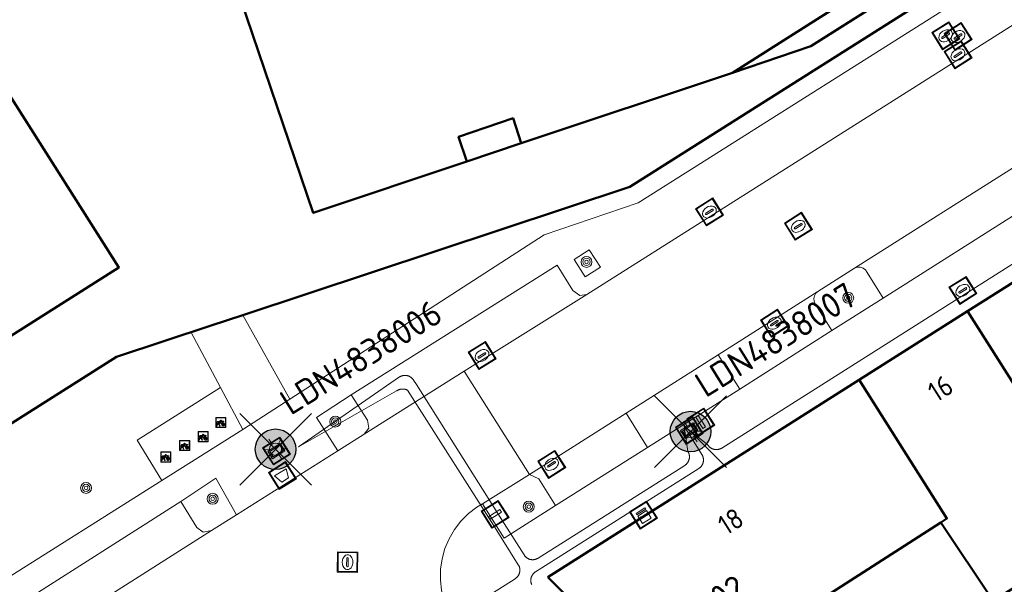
# Model space of a CAD drawing. Header units: metres. Extents: x 94279 to 96109, y 461866 to 463040.
# Tile 115 of 175: x 95233 to 95282, y 462694 to 462722. Entities that reach past the tile are written whole.
import ezdxf
from ezdxf.enums import TextEntityAlignment as Align

# ---------------------------------------------------------------- set-up
doc = ezdxf.new("R2010")
doc.units = ezdxf.units.M
doc.layers.get('0').update_dxf_attribs({"linetype": 'CONTINUOUS'})
for name, color, linetype in [('B-WE-KL-ET_LS_OV_KABEL_EIGENNET_324-G', 10, 'CONTINUOUS'), ('N-WE-ARMATUUR-PRUNUS_E_OPSCHUIF_8M-G', 40, 'CONTINUOUS'), ('N-WE-LICHTMAST_VERVANGEN-G', 7, 'CONTINUOUS')]:
    doc.layers.add(name, color=color, linetype=linetype)
for name, color, linetype, lineweight in [('B_BEBOUWINGSGRENS_-1', 132, 'CONTINUOUS', 50), ('B_BEBOUWINGSGRENS_0', 132, 'CONTINUOUS', 50), ('B_OVERBOUWLIJN_LIJN_1', 132, 'CONTINUOUS', 50), ('B_TUSSENMUUR_0', 132, 'CONTINUOUS', 50), ('G_GRENS_ALGEMEEN_0', 251, 'CONTINUOUS', 13), ('Q_BLOEMBAK_0', 251, 'CONTINUOUS', 13), ('Q_BOOM_0', 251, 'CONTINUOUS', 13), ('Q_BRANDKRAAN_0', 251, 'CONTINUOUS', 13), ('Q_CAI-KAST_0', 251, 'CONTINUOUS', 13), ('Q_FIETSENREK_0', 251, 'CONTINUOUS', 13), ('Q_INSPECTIE_OF_RIOOLPUT_0', 251, 'CONTINUOUS', 13), ('Q_KOLK_0', 251, 'CONTINUOUS', 13), ('Q_LICHTMAST_0', 251, 'CONTINUOUS', 13), ('Q_OPLAADPAAL_0', 251, 'CONTINUOUS', 13), ('Q_STRAATNAAMBORD_0', 251, 'CONTINUOUS', 13), ('Q_VERKEERSBORDPAAL_0', 251, 'CONTINUOUS', 13), ('Q_WATERLEIDINGPUT_0', 251, 'CONTINUOUS', 13), ('T_CULTUURGRENS_0', 251, 'CONTINUOUS', 13), ('T_HEK_LIJN_0', 251, 'CONTINUOUS', 13), ('V_WEGGRENS_0', 251, 'CONTINUOUS', 13), ('Z_GBKN_HUISNUMMER_0', 251, 'CONTINUOUS', 13)]:
    doc.layers.add(name, color=color, linetype=linetype, lineweight=lineweight)
doc.styles.add('NLCS-ISO-M500-T25', font='NLCS-ISO.ttf', dxfattribs={"height": 1.25})
doc.styles.get("Standard").update_dxf_attribs({"font": 'isocp.shx'})

# ---------------------------------------------------------------- blocks, each defined once
blk = doc.blocks.new('Q_VERKEERSBORDPAAL')
for points in [[(-0.5, 0.5), (0.5, 0.5), (0.5, -0.5), (-0.5, -0.5)], [(-0.08, 0.333), (0.071, 0.333), (0.071, -0.329), (-0.08, -0.329)]]:
    blk.add_lwpolyline(points, close=True)
blk.add_lwpolyline([(-0.442, 0.464), (0.438, 0.464, -0.414214), (0.459, 0.442), (0.459, -0.437, -0.414214), (0.438, -0.459), (-0.442, -0.459, -0.414214), (-0.463, -0.437), (-0.463, 0.442), (-0.463, 0.444), (-0.463, 0.446), (-0.463, 0.448), (-0.462, 0.45), (-0.461, 0.451), (-0.46, 0.453), (-0.459, 0.455), (-0.458, 0.456), (-0.457, 0.457), (-0.456, 0.459), (-0.454, 0.46), (-0.453, 0.461), (-0.451, 0.462), (-0.449, 0.462), (-0.447, 0.463), (-0.446, 0.463), (-0.444, 0.464), (-0.442, 0.464)], format="xyb")
blk = doc.blocks.new('Q_BRANDKRAAN')
blk.add_lwpolyline([(-0.5, 0.5), (0.5, 0.5), (0.5, -0.5), (-0.5, -0.5)], close=True)
for points in [[(-0.442, 0.464), (0.438, 0.464, -0.414214), (0.459, 0.442), (0.459, -0.437, -0.414214), (0.438, -0.459), (-0.442, -0.459, -0.414214), (-0.463, -0.437), (-0.463, 0.442), (-0.463, 0.444), (-0.463, 0.446), (-0.463, 0.448), (-0.462, 0.45), (-0.461, 0.451), (-0.46, 0.453), (-0.459, 0.455), (-0.458, 0.456), (-0.457, 0.457), (-0.456, 0.459), (-0.454, 0.46), (-0.453, 0.461), (-0.451, 0.462), (-0.449, 0.462), (-0.447, 0.463), (-0.446, 0.463), (-0.444, 0.464), (-0.442, 0.464)], [(-0.345, 0.105, 0.380426), (-0.276, -0.18)], [(-0.008, 0.266, 0.240218), (-0.345, 0.105)], [(-0.194, 0.045, 0.853344), (-0.194, -0.032)], [(0.331, 0.111, 0.240191), (-0.008, 0.266)], [(0.185, -0.032, 0.849746), (0.185, 0.045)], [(0.267, -0.176, 0.380426), (0.331, 0.111)], [(-0.276, -0.18, 0.148452), (0.012, -0.257)], [(0.012, -0.257, 0.131742), (0.267, -0.176)]]:
    blk.add_lwpolyline(points, format="xyb")
for points in [[(-0.194, 0.045), (0.185, 0.045)], [(0.185, -0.032), (-0.194, -0.032)]]:
    blk.add_lwpolyline(points)
blk = doc.blocks.new('Q_WATERLEIDINGPUT')
blk.add_lwpolyline([(-0.5, 0.5), (0.5, 0.5), (0.5, -0.5), (-0.5, -0.5)], close=True)
for points in [[(-0.442, 0.464), (0.438, 0.464, -0.414214), (0.459, 0.442), (0.459, -0.437, -0.414214), (0.438, -0.459), (-0.442, -0.459, -0.414214), (-0.463, -0.437), (-0.463, 0.442), (-0.463, 0.444), (-0.463, 0.446), (-0.463, 0.448), (-0.462, 0.45), (-0.461, 0.451), (-0.46, 0.453), (-0.459, 0.455), (-0.458, 0.456), (-0.457, 0.457), (-0.456, 0.459), (-0.454, 0.46), (-0.453, 0.461), (-0.451, 0.462), (-0.449, 0.462), (-0.447, 0.463), (-0.446, 0.463), (-0.444, 0.464), (-0.442, 0.464)], [(-0.345, 0.105, 0.380426), (-0.276, -0.18)], [(-0.008, 0.266, 0.240218), (-0.345, 0.105)], [(-0.194, 0.045, 0.853344), (-0.194, -0.032)], [(0.331, 0.111, 0.240191), (-0.008, 0.266)], [(0.185, -0.032, 0.849746), (0.185, 0.045)], [(0.267, -0.176, 0.380426), (0.331, 0.111)], [(-0.276, -0.18, 0.148452), (0.012, -0.257)], [(0.012, -0.257, 0.131742), (0.267, -0.176)]]:
    blk.add_lwpolyline(points, format="xyb")
for points in [[(-0.194, 0.045), (0.185, 0.045)], [(0.185, -0.032), (-0.194, -0.032)]]:
    blk.add_lwpolyline(points)
blk = doc.blocks.new('Q_KOLK')
blk.add_lwpolyline([(-0.5, 0.5), (0.5, 0.5), (0.5, -0.5), (-0.5, -0.5)], close=True)
for points in [[(-0.442, 0.464), (0.438, 0.464, -0.414214), (0.459, 0.442), (0.459, -0.437, -0.414214), (0.438, -0.459), (-0.442, -0.459, -0.414214), (-0.463, -0.437), (-0.463, 0.442, -0.414214), (-0.442, 0.464)], [(-0.345, 0.105, 0.380426), (-0.276, -0.18)], [(-0.008, 0.266, 0.240218), (-0.345, 0.105)], [(-0.194, 0.045, 0.853344), (-0.194, -0.032)], [(0.331, 0.111, 0.240191), (-0.008, 0.266)], [(0.185, -0.032, 0.849746), (0.185, 0.045)], [(0.267, -0.176, 0.380426), (0.331, 0.111)], [(-0.276, -0.18, 0.148452), (0.012, -0.257)], [(0.012, -0.257, 0.131742), (0.267, -0.176)]]:
    blk.add_lwpolyline(points, format="xyb")
for points in [[(-0.194, 0.045), (0.185, 0.045)], [(0.185, -0.032), (-0.194, -0.032)]]:
    blk.add_lwpolyline(points)
blk = doc.blocks.new('Q_INSPECTIE_OF_RIOOLPUT')
blk.add_lwpolyline([(-0.5, 0.5), (0.5, 0.5), (0.5, -0.5), (-0.5, -0.5)], close=True)
for points in [[(-0.442, 0.464), (0.438, 0.464, -0.414214), (0.459, 0.442), (0.459, -0.437, -0.414214), (0.438, -0.459), (-0.442, -0.459, -0.414214), (-0.463, -0.437), (-0.463, 0.442), (-0.463, 0.444), (-0.463, 0.446), (-0.463, 0.448), (-0.462, 0.45), (-0.461, 0.451), (-0.46, 0.453), (-0.459, 0.455), (-0.458, 0.456), (-0.457, 0.457), (-0.456, 0.459), (-0.454, 0.46), (-0.453, 0.461), (-0.451, 0.462), (-0.449, 0.462), (-0.447, 0.463), (-0.446, 0.463), (-0.444, 0.464), (-0.442, 0.464)], [(-0.345, 0.105, 0.380426), (-0.276, -0.18)], [(-0.008, 0.266, 0.240218), (-0.345, 0.105)], [(-0.194, 0.045, 0.853344), (-0.194, -0.032)], [(0.331, 0.111, 0.240191), (-0.008, 0.266)], [(0.185, -0.032, 0.849746), (0.185, 0.045)], [(0.267, -0.176, 0.380426), (0.331, 0.111)], [(-0.276, -0.18, 0.148452), (0.012, -0.257)], [(0.012, -0.257, 0.131742), (0.267, -0.176)]]:
    blk.add_lwpolyline(points, format="xyb")
for points in [[(-0.194, 0.045), (0.185, 0.045)], [(0.185, -0.032), (-0.194, -0.032)]]:
    blk.add_lwpolyline(points)
blk = doc.blocks.new('Q_FIETSENREK')
for points in [[(-0.5, 0.5), (0.5, 0.5), (0.5, -0.5), (-0.5, -0.5)], [(-0.063, 0.145), (0.184, 0.054), (0.037, -0.093)]]:
    blk.add_lwpolyline(points, close=True)
for points in [[(-0.442, 0.464), (0.438, 0.464, -0.414214), (0.459, 0.442), (0.459, -0.437, -0.414214), (0.438, -0.459), (-0.442, -0.459, -0.414214), (-0.463, -0.437), (-0.463, 0.442), (-0.463, 0.444), (-0.463, 0.446), (-0.463, 0.448), (-0.462, 0.45), (-0.461, 0.451), (-0.46, 0.453), (-0.459, 0.455), (-0.458, 0.456), (-0.457, 0.457), (-0.456, 0.459), (-0.454, 0.46), (-0.453, 0.461), (-0.451, 0.462), (-0.449, 0.462), (-0.447, 0.463), (-0.446, 0.463), (-0.444, 0.464), (-0.442, 0.464)], [(-0.181, 0.106, 0.847256), (-0.324, -0.144)], [(-0.193, 0.075, 0.842492), (-0.305, -0.118)], [(-0.171, 0.065, 0.053288), (-0.193, 0.075)], [(-0.185, -0.134, 0.502492), (-0.147, 0.044)], [(-0.149, 0.089, 0.06236), (-0.181, 0.106)], [(-0.165, -0.161, 0.494489), (-0.125, 0.068)], [(-0.324, -0.144, 0.089606), (-0.421, -0.348)], [(-0.296, -0.162, 0.110942), (-0.375, -0.348)], [(-0.294, -0.105, 0.006942), (-0.305, -0.118)], [(-0.296, -0.162, 0.02458), (-0.283, -0.168)], [(-0.212, -0.105, 0.381614), (-0.294, -0.105)], [(-0.283, -0.168, 0.148109), (-0.198, -0.173)], [(-0.223, -0.136, 0.533998), (-0.276, -0.136)], [(-0.276, -0.136, 0.009682), (-0.271, -0.138)], [(-0.271, -0.138, 0.120201), (-0.218, -0.144)], [(-0.218, -0.144, 0.003554), (-0.223, -0.136)], [(-0.185, -0.134, 0.017985), (-0.212, -0.105)], [(-0.122, -0.348, 0.075837), (-0.198, -0.173)], [(-0.075, -0.348, 0.094234), (-0.165, -0.161)], [(0.095, -0.16, 0.385208), (0.186, -0.333)], [(0.209, -0.054, 0.224648), (0.108, -0.128)], [(0.126, -0.171, 0.376993), (0.197, -0.303)], [(0.212, -0.086, 0.20829), (0.139, -0.139)], [(0.186, -0.333, 1), (0.287, -0.06)], [(0.197, -0.303, 1), (0.276, -0.09)], [(0.287, -0.06, 0.086253), (0.238, -0.051)], [(0.276, -0.09, 0.079305), (0.241, -0.083)]]:
    blk.add_lwpolyline(points, format="xyb")
for points in [[(-0.171, 0.065), (-0.263, -0.038), (-0.239, -0.059), (-0.147, 0.044)], [(0.081, 0.221), (-0.003, 0.252), (-0.149, 0.089)], [(-0.125, 0.068), (-0.086, 0.111), (0.018, -0.131), (0.095, -0.16)], [(0.238, -0.051), (0.229, 0.053), (0.261, 0.093), (0.302, 0.078), (0.314, 0.11), (0.192, 0.155), (0.18, 0.123), (0.231, 0.104), (0.207, 0.076), (-0.04, 0.167), (0, 0.216), (0.07, 0.191), (0.081, 0.221)], [(0.209, -0.054), (0.199, 0.029), (0.057, -0.108)], [(-0.421, -0.348), (-0.375, -0.348)], [(-0.122, -0.348), (-0.075, -0.348)], [(0.057, -0.108), (0.108, -0.128)], [(0.126, -0.171), (0.253, -0.218), (0.241, -0.083)], [(0.139, -0.139), (0.222, -0.17), (0.212, -0.086)]]:
    blk.add_lwpolyline(points)
blk = doc.blocks.new('Q_BOOM')
for radius in [0.27, 0.18, 0.09]:
    blk.add_circle((0, 0), radius)
blk = doc.blocks.new('Q_LICHTMAST')
for points in [[(0, 0.3), (0, 0.6)], [(-0.26, 0.15), (-0.52, 0.3)], [(0.26, 0.15), (0.52, 0.3)], [(-0.26, -0.15), (-0.52, -0.3)], [(0, -0.3), (0, -0.6)], [(0.26, -0.15), (0.52, -0.3)]]:
    blk.add_lwpolyline(points)
blk.add_circle((0, 0), 0.3)
blk = doc.blocks.new('Q_STRAATNAAMBORD')
for points in [[(-0.5, 0.5), (0.5, 0.5), (0.5, -0.5), (-0.5, -0.5)], [(-0.369, 0.22), (0.358, 0.22), (0.358, -0.214), (-0.369, -0.214)]]:
    blk.add_lwpolyline(points, close=True)
for points in [[(-0.442, 0.464), (0.438, 0.464, -0.414214), (0.459, 0.442), (0.459, -0.437, -0.414214), (0.438, -0.459), (-0.442, -0.459, -0.414214), (-0.463, -0.437), (-0.463, 0.442), (-0.463, 0.444), (-0.463, 0.446), (-0.463, 0.448), (-0.462, 0.45), (-0.461, 0.451), (-0.46, 0.453), (-0.459, 0.455), (-0.458, 0.456), (-0.457, 0.457), (-0.456, 0.459), (-0.454, 0.46), (-0.453, 0.461), (-0.451, 0.462), (-0.449, 0.462), (-0.447, 0.463), (-0.446, 0.463), (-0.444, 0.464), (-0.442, 0.464)], [(-0.287, 0.16), (0.281, 0.16, -0.414214), (0.303, 0.139), (0.303, -0.134, -0.414214), (0.281, -0.156), (-0.287, -0.156, -0.414214), (-0.308, -0.134), (-0.308, 0.139), (-0.308, 0.14), (-0.308, 0.142), (-0.307, 0.144), (-0.307, 0.146), (-0.306, 0.148), (-0.305, 0.149), (-0.304, 0.151), (-0.303, 0.152), (-0.302, 0.154), (-0.3, 0.155), (-0.299, 0.156), (-0.297, 0.157), (-0.296, 0.158), (-0.294, 0.159), (-0.292, 0.159), (-0.29, 0.16), (-0.288, 0.16), (-0.287, 0.16)]]:
    blk.add_lwpolyline(points, format="xyb")
blk = doc.blocks.new('Q_CAI-KAST')
for points in [[(-0.5, 0.5), (0.5, 0.5), (0.5, -0.5), (-0.5, -0.5)], [(-0.262, 0.264), (0.25, 0.264), (0.25, 0.187), (-0.262, 0.187)], [(-0.262, 0.107), (0.25, 0.107), (0.25, -0.332), (-0.262, -0.332)]]:
    blk.add_lwpolyline(points, close=True)
blk.add_lwpolyline([(-0.442, 0.464), (0.438, 0.464, -0.414214), (0.459, 0.442), (0.459, -0.437, -0.414214), (0.438, -0.459), (-0.442, -0.459, -0.414214), (-0.463, -0.437), (-0.463, 0.442), (-0.463, 0.444), (-0.463, 0.446), (-0.463, 0.448), (-0.462, 0.45), (-0.461, 0.451), (-0.46, 0.453), (-0.459, 0.455), (-0.458, 0.456), (-0.457, 0.457), (-0.456, 0.459), (-0.454, 0.46), (-0.453, 0.461), (-0.451, 0.462), (-0.449, 0.462), (-0.447, 0.463), (-0.446, 0.463), (-0.444, 0.464), (-0.442, 0.464)], format="xyb")
blk.add_circle((-0.177, -0.034), 0.0354)
blk = doc.blocks.new('Q_OPLAADPAAL')
for points in [[(-0.5, 0.5), (0.5, 0.5), (0.5, -0.5), (-0.5, -0.5)], [(-0.08, 0.333), (0.071, 0.333), (0.071, -0.329), (-0.08, -0.329)]]:
    blk.add_lwpolyline(points, close=True)
blk.add_lwpolyline([(-0.442, 0.464), (0.438, 0.464, -0.414214), (0.459, 0.442), (0.459, -0.437, -0.414214), (0.438, -0.459), (-0.442, -0.459, -0.414214), (-0.463, -0.437), (-0.463, 0.442), (-0.463, 0.444), (-0.463, 0.446), (-0.463, 0.448), (-0.462, 0.45), (-0.461, 0.451), (-0.46, 0.453), (-0.459, 0.455), (-0.458, 0.456), (-0.457, 0.457), (-0.456, 0.459), (-0.454, 0.46), (-0.453, 0.461), (-0.451, 0.462), (-0.449, 0.462), (-0.447, 0.463), (-0.446, 0.463), (-0.444, 0.464), (-0.442, 0.464)], format="xyb")
blk = doc.blocks.new('Q_BLOEMBAK')
for points in [[(-0.5, 0.5), (0.5, 0.5), (0.5, -0.5), (-0.5, -0.5)], [(-0.336, 0.197), (0.331, 0.197), (0.19, -0.251), (-0.196, -0.251)]]:
    blk.add_lwpolyline(points, close=True)
blk.add_lwpolyline([(-0.442, 0.464), (0.438, 0.464, -0.414214), (0.459, 0.442), (0.459, -0.437, -0.414214), (0.438, -0.459), (-0.442, -0.459, -0.414214), (-0.463, -0.437), (-0.463, 0.442), (-0.463, 0.444), (-0.463, 0.446), (-0.463, 0.448), (-0.462, 0.45), (-0.461, 0.451), (-0.46, 0.453), (-0.459, 0.455), (-0.458, 0.456), (-0.457, 0.457), (-0.456, 0.459), (-0.454, 0.46), (-0.453, 0.461), (-0.451, 0.462), (-0.449, 0.462), (-0.447, 0.463), (-0.446, 0.463), (-0.444, 0.464), (-0.442, 0.464)], format="xyb")
blk = doc.blocks.new('LM')
at = {"linetype": 'ByBlock'}
h = blk.add_hatch(color=256, dxfattribs=at)
h.dxf.hatch_style = 1
edge = h.paths.add_edge_path()
edge.add_arc((0, 0), 1, 0, 360)
blk.add_circle((0, 0), 1, dxfattribs=at)
blk = doc.blocks.new('ACMAP_ANN_TEMPLATE_LM')
at = {"color": 0, "style": 'NLCS-ISO-M500-T25'}
blk.add_attdef('LM-NUMMER', (1.5, 1), '', height=1.25, dxfattribs=at)

msp = doc.modelspace()

# ---------------------------------------------------------------- linework, layer by layer
at = {"layer": 'B-WE-KL-ET_LS_OV_KABEL_EIGENNET_324-G', "linetype": 'Continuous', "lineweight": 0}
for points in [[(95246.561, 462687.153), (95257.636, 462694.159), (95257.651, 462694.168), (95257.665, 462694.179), (95257.679, 462694.189), (95257.693, 462694.2), (95257.706, 462694.212), (95257.718, 462694.224), (95257.731, 462694.236), (95257.742, 462694.249), (95257.754, 462694.262), (95257.765, 462694.276), (95257.775, 462694.29), (95257.785, 462694.304), (95257.795, 462694.319), (95257.803, 462694.334), (95257.812, 462694.349), (95257.82, 462694.365), (95257.827, 462694.381), (95257.834, 462694.397), (95257.84, 462694.413), (95257.845, 462694.43), (95257.85, 462694.446), (95257.855, 462694.463), (95257.859, 462694.48), (95257.862, 462694.497), (95257.865, 462694.515), (95257.867, 462694.532), (95257.868, 462694.549), (95257.869, 462694.567), (95257.869, 462694.584), (95257.869, 462694.602), (95257.868, 462694.619), (95257.866, 462694.636), (95257.864, 462694.654), (95257.861, 462694.671), (95257.858, 462694.688), (95257.854, 462694.705), (95257.849, 462694.722), (95257.844, 462694.739), (95257.838, 462694.755), (95257.832, 462694.771), (95257.825, 462694.787), (95257.817, 462694.803), (95257.809, 462694.819), (95257.801, 462694.834), (95257.792, 462694.849), (95256.563, 462696.792), (95252.334, 462703.448), (95252.317, 462703.456), (95252.3, 462703.463), (95252.283, 462703.471), (95252.265, 462703.477), (95252.248, 462703.483), (95252.23, 462703.488), (95252.211, 462703.493), (95252.193, 462703.497), (95252.175, 462703.5), (95252.156, 462703.503), (95252.138, 462703.505), (95252.119, 462703.506), (95252.1, 462703.507), (95252.082, 462703.507), (95252.063, 462703.506), (95252.044, 462703.505), (95252.026, 462703.503), (95252.007, 462703.501), (95251.989, 462703.498), (95251.97, 462703.494), (95251.952, 462703.489), (95251.934, 462703.484), (95251.916, 462703.479), (95251.899, 462703.472), (95251.881, 462703.466), (95251.864, 462703.458), (95251.847, 462703.45), (95251.831, 462703.441), (95251.815, 462703.432), (95251.799, 462703.422), (95251.783, 462703.412), (95246.959, 462700.656), (95251.938, 462704.102), (95251.953, 462704.111), (95251.968, 462704.119), (95251.984, 462704.127), (95252, 462704.135), (95252.016, 462704.142), (95252.032, 462704.148), (95252.048, 462704.154), (95252.065, 462704.159), (95252.082, 462704.164), (95252.099, 462704.168), (95252.116, 462704.171), (95252.133, 462704.174), (95252.151, 462704.176), (95252.168, 462704.178), (95252.185, 462704.179), (95252.203, 462704.179), (95252.22, 462704.179), (95252.238, 462704.178), (95252.255, 462704.177), (95252.272, 462704.175), (95252.29, 462704.172), (95252.307, 462704.169), (95252.324, 462704.165), (95252.341, 462704.161), (95252.357, 462704.155), (95252.374, 462704.15), (95252.39, 462704.144), (95252.406, 462704.137), (95252.422, 462704.13), (95252.438, 462704.122), (95252.453, 462704.114), (95252.468, 462704.105), (95252.483, 462704.095), (95252.497, 462704.085), (95252.511, 462704.075), (95252.525, 462704.064), (95252.538, 462704.053), (95252.551, 462704.041), (95252.563, 462704.028), (95252.575, 462704.016), (95252.587, 462704.003), (95252.598, 462703.989), (95252.608, 462703.975), (95252.619, 462703.961), (95252.628, 462703.946), (95252.769, 462703.723), (95256.985, 462697.059), (95258.081, 462695.327), (95258.091, 462695.312), (95258.101, 462695.298), (95258.111, 462695.284), (95258.122, 462695.27), (95258.134, 462695.257), (95258.146, 462695.245), (95258.158, 462695.232), (95258.171, 462695.22), (95258.184, 462695.209), (95258.198, 462695.198), (95258.212, 462695.188), (95258.226, 462695.178), (95258.241, 462695.168), (95258.256, 462695.159), (95258.271, 462695.151), (95258.287, 462695.143), (95258.303, 462695.136), (95258.319, 462695.129), (95258.335, 462695.123), (95258.352, 462695.118), (95258.368, 462695.112), (95258.385, 462695.108), (95258.402, 462695.104), (95258.419, 462695.101), (95258.437, 462695.098), (95258.454, 462695.096), (95258.471, 462695.095), (95258.489, 462695.094), (95258.506, 462695.094), (95258.524, 462695.094), (95258.541, 462695.095), (95258.558, 462695.097), (95258.576, 462695.099), (95258.593, 462695.102), (95258.61, 462695.105), (95258.627, 462695.109), (95258.644, 462695.114), (95258.661, 462695.119), (95258.677, 462695.125), (95258.693, 462695.131), (95258.709, 462695.138), (95258.725, 462695.146), (95258.741, 462695.154), (95258.756, 462695.162), (95258.771, 462695.171), (95265.997, 462699.742), (95266.011, 462699.752), (95266.025, 462699.762), (95266.039, 462699.772), (95266.053, 462699.783), (95266.066, 462699.795), (95266.079, 462699.807), (95266.091, 462699.819), (95266.103, 462699.832), (95266.114, 462699.845), (95266.125, 462699.859), (95266.135, 462699.873), (95266.145, 462699.887), (95266.155, 462699.902), (95266.164, 462699.917), (95266.172, 462699.932), (95266.18, 462699.948), (95266.187, 462699.964), (95266.194, 462699.98), (95266.2, 462699.996), (95266.206, 462700.013), (95266.211, 462700.029), (95266.215, 462700.046), (95266.219, 462700.063), (95266.222, 462700.08), (95266.225, 462700.098), (95266.227, 462700.115), (95266.228, 462700.132), (95266.229, 462700.15), (95266.229, 462700.167), (95266.229, 462700.185), (95266.228, 462700.202), (95266.226, 462700.219), (95266.224, 462700.237), (95266.221, 462700.254), (95266.218, 462700.271), (95266.214, 462700.288), (95266.209, 462700.305), (95266.204, 462700.322), (95266.198, 462700.338), (95266.192, 462700.354), (95266.185, 462700.37), (95266.178, 462700.386), (95266.17, 462700.402), (95266.161, 462700.417), (95266.152, 462700.432), (95265.96, 462701.671), (95267.131, 462700.755), (95267.14, 462700.74), (95267.15, 462700.726), (95267.161, 462700.712), (95267.172, 462700.699), (95267.183, 462700.686), (95267.195, 462700.673), (95267.208, 462700.661), (95267.221, 462700.649), (95267.234, 462700.638), (95267.248, 462700.627), (95267.262, 462700.616), (95267.276, 462700.606), (95267.291, 462700.597), (95267.306, 462700.588), (95267.321, 462700.58), (95267.337, 462700.572), (95267.352, 462700.564), (95267.368, 462700.558), (95267.385, 462700.552), (95267.401, 462700.546), (95267.418, 462700.541), (95267.435, 462700.537), (95267.452, 462700.533), (95267.469, 462700.529), (95267.486, 462700.527), (95267.504, 462700.525), (95267.521, 462700.523), (95267.539, 462700.523), (95267.556, 462700.522), (95267.573, 462700.523), (95267.591, 462700.524), (95267.608, 462700.525), (95267.626, 462700.528), (95267.643, 462700.53), (95267.66, 462700.534), (95267.677, 462700.538), (95267.694, 462700.542), (95267.71, 462700.548), (95267.727, 462700.553), (95267.743, 462700.56), (95267.759, 462700.567), (95267.775, 462700.574), (95267.79, 462700.582), (95267.806, 462700.591), (95267.821, 462700.6), (95284.765, 462711.318)], [(95265.96, 462701.671), (95266.842, 462700.277), (95266.851, 462700.262), (95266.859, 462700.246), (95266.867, 462700.231), (95266.875, 462700.215), (95266.882, 462700.199), (95266.888, 462700.183), (95266.894, 462700.166), (95266.899, 462700.15), (95266.904, 462700.133), (95266.908, 462700.116), (95266.911, 462700.099), (95266.914, 462700.082), (95266.916, 462700.064), (95266.918, 462700.047), (95266.919, 462700.029), (95266.919, 462700.012), (95266.919, 462699.995), (95266.918, 462699.977), (95266.917, 462699.96), (95266.915, 462699.942), (95266.912, 462699.925), (95266.909, 462699.908), (95266.905, 462699.891), (95266.901, 462699.874), (95266.896, 462699.857), (95266.89, 462699.841), (95266.884, 462699.824), (95266.877, 462699.808), (95266.87, 462699.793), (95266.862, 462699.777), (95266.854, 462699.762), (95266.845, 462699.747), (95266.835, 462699.732), (95266.825, 462699.718), (95266.815, 462699.704), (95266.804, 462699.69), (95266.793, 462699.677), (95266.781, 462699.664), (95266.768, 462699.651), (95266.756, 462699.639), (95266.743, 462699.628), (95266.729, 462699.617), (95266.715, 462699.606), (95266.701, 462699.596), (95266.686, 462699.587), (95258.642, 462694.499), (95258.628, 462694.489), (95258.614, 462694.479), (95258.6, 462694.468), (95258.587, 462694.458), (95258.574, 462694.446), (95258.561, 462694.434), (95258.549, 462694.422), (95258.537, 462694.409), (95258.526, 462694.396), (95258.515, 462694.383), (95258.504, 462694.369), (95258.494, 462694.354), (95258.485, 462694.34), (95258.476, 462694.325), (95258.468, 462694.31), (95258.46, 462694.294), (95258.453, 462694.279), (95258.446, 462694.263), (95258.44, 462694.246), (95258.434, 462694.23), (95258.429, 462694.213), (95258.425, 462694.197), (95258.421, 462694.18), (95258.417, 462694.163), (95258.415, 462694.146), (95258.413, 462694.128), (95258.411, 462694.111), (95258.41, 462694.094), (95258.41, 462694.076), (95258.41, 462694.059), (95258.411, 462694.042), (95258.412, 462694.024), (95258.415, 462694.007), (95258.417, 462693.99), (95258.42, 462693.973), (95258.424, 462693.956), (95258.429, 462693.939), (95258.434, 462693.923), (95258.439, 462693.906), (95258.446, 462693.89), (95258.452, 462693.874)]]:
    msp.add_lwpolyline(points, dxfattribs=at)
at = {"layer": 'B_BEBOUWINGSGRENS_-1'}
for p, q in [((95263.284, 462713.477), (95281.618, 462725.059)), ((95244.214, 462707.152), (95263.284, 462713.477)), ((95242.659, 462706.637), (95244.214, 462707.152)), ((95237.984, 462705.086), (95242.659, 462706.637)), ((95220.771, 462694.219), (95237.984, 462705.086))]:
    msp.add_line(p, q, dxfattribs=at)
at = {"layer": 'B_BEBOUWINGSGRENS_0'}
for p, q in [((95285.237, 462710.697), (95279.931, 462707.337)), ((95279.931, 462707.337), (95274.596, 462703.958)), ((95274.596, 462703.958), (95259.249, 462694.238)), ((95259.249, 462694.238), (95267.033, 462686.426))]:
    msp.add_line(p, q, dxfattribs=at)
for points in [[(95242.292, 462728.073), (95247.685, 462712.185), (95255.258, 462714.717), (95254.846, 462715.943), (95257.534, 462716.848), (95257.926, 462715.619), (95268.352, 462719.097), (95278.534, 462725.562)], [(95218.931, 462697.35), (95238.102, 462709.493), (95229.128, 462723.648), (95200.782, 462705.697)], [(95278.612, 462696.933), (95281.204, 462693.06), (95286.757, 462696.57), (95285.388, 462698.736)], [(95273.501, 462690.673), (95272.149, 462692.776), (95278.612, 462696.933)]]:
    msp.add_lwpolyline(points, dxfattribs=at)
at = {"layer": 'B_OVERBOUWLIJN_LIJN_1'}
msp.add_line((95255.258, 462714.717), (95257.926, 462715.619), dxfattribs=at)
msp.add_lwpolyline([(95278.534, 462725.562), (95278.847, 462724.615), (95272.212, 462720.4), (95268.352, 462719.097)], dxfattribs=at)
at = {"layer": 'B_TUSSENMUUR_0'}
msp.add_line((95285.388, 462698.736), (95279.931, 462707.337), dxfattribs=at)
msp.add_lwpolyline([(95274.596, 462703.958), (95278.921, 462697.132), (95278.612, 462696.933)], dxfattribs=at)
at = {"layer": 'G_GRENS_ALGEMEEN_0'}
for p, q in [((95242.659, 462706.637), (95244.206, 462707.166)), ((95244.206, 462707.166), (95244.214, 462707.152)), ((95244.214, 462707.152), (95246.522, 462703.001)), ((95241.67, 462706.298), (95242.659, 462706.637)), ((95241.67, 462706.298), (95237.984, 462705.086)), ((95243.114, 462703.577), (95241.67, 462706.298)), ((95237.984, 462705.086), (95220.771, 462694.219)), ((95244.208, 462701.514), (95243.114, 462703.577))]:
    msp.add_line(p, q, dxfattribs=at)
msp.add_lwpolyline([(95240.227, 462699.002), (95239.012, 462700.986), (95243.114, 462703.577)], dxfattribs=at)
at = {"layer": 'N-WE-LICHTMAST_VERVANGEN-G', "flags": 128}
for points in [[(95264.512, 462699.642), (95268.048, 462703.178)], [(95268.048, 462699.642), (95264.512, 462703.178)], [(95244.058, 462698.77), (95247.594, 462702.306)], [(95247.594, 462698.77), (95244.058, 462702.306)]]:
    msp.add_lwpolyline(points, dxfattribs=at)
at = {"layer": 'T_CULTUURGRENS_0'}
for p, q in [((95248.893, 462700.458), (95250.195, 462701.279)), ((95242.663, 462696.528), (95243.909, 462697.314))]:
    msp.add_line(p, q, dxfattribs=at)
for points in [[(95261.092, 462709.035), (95261.84, 462709.519), (95261.288, 462710.373), (95260.54, 462709.89), (95261.092, 462709.035)], [(95249.55, 462703.215), (95247.842, 462702.103), (95248.893, 462700.458)], [(95250.195, 462701.279), (95250.425, 462701.579), (95250.352, 462701.968), (95249.55, 462703.215)], [(95243.909, 462697.314), (95242.878, 462699.12), (95241.251, 462698.025), (95241.155, 462697.965)], [(95241.155, 462697.965), (95241.953, 462696.678), (95242.266, 462696.445), (95242.663, 462696.528)]]:
    msp.add_lwpolyline(points, dxfattribs=at)
at = {"layer": 'T_HEK_LIJN_0'}
msp.add_line((95244.206, 462707.166), (95263.284, 462713.477), dxfattribs=at)
at = {"layer": 'V_WEGGRENS_0'}
for p, q in [((95274.357, 462709.456), (95288.582, 462718.475)), ((95289.263, 462716.529), (95275.782, 462707.989)), ((95246.522, 462703.001), (95259.07, 462711.108)), ((95274.357, 462709.456), (95272.557, 462708.314)), ((95261.177, 462708.17), (95255.13, 462704.379)), ((95267.636, 462705.189), (95272.557, 462708.314)), ((95273.248, 462706.384), (95275.782, 462707.989)), ((95273.248, 462706.384), (95268.705, 462703.506)), ((95268.705, 462703.506), (95267.636, 462705.189)), ((95255.13, 462704.379), (95250.195, 462701.279)), ((95255.13, 462704.379), (95258.345, 462699.289)), ((95268.705, 462703.506), (95264.168, 462700.633)), ((95244.208, 462701.514), (95246.522, 462703.001)), ((95258.345, 462699.289), (95263.103, 462702.31)), ((95264.168, 462700.633), (95263.103, 462702.31)), ((95240.227, 462699.002), (95244.208, 462701.514)), ((95264.168, 462700.633), (95259.632, 462697.759)), ((95243.909, 462697.314), (95248.893, 462700.458)), ((95258.345, 462699.289), (95256.034, 462697.855)), ((95226.81, 462690.538), (95240.227, 462699.002)), ((95227.842, 462689.495), (95241.155, 462697.965)), ((95242.663, 462696.528), (95237.346, 462693.153))]:
    msp.add_line(p, q, dxfattribs=at)
for points in [[(95310.927, 462742.491), (95310.455, 462741.564), (95308.449, 462738.723), (95306.775, 462737.035), (95261.177, 462708.17)], [(95259.07, 462711.108), (95263.696, 462712.691), (95281.928, 462724.194)], [(95249.55, 462703.215), (95259.706, 462709.616), (95260.484, 462708.356), (95260.818, 462708.114), (95261.177, 462708.17)], [(95275.782, 462707.989), (95274.983, 462709.247), (95274.903, 462709.373), (95274.786, 462709.465), (95274.645, 462709.512), (95274.496, 462709.509), (95274.357, 462709.456)], [(95272.557, 462708.314), (95272.455, 462708.223), (95272.387, 462708.104), (95272.358, 462707.97), (95272.372, 462707.834), (95272.428, 462707.709), (95273.248, 462706.384)], [(95263.103, 462702.31), (95263.646, 462702.655), (95267.636, 462705.189)], [(95259.632, 462697.759), (95258.797, 462699.085), (95258.345, 462699.289)], [(95256.034, 462697.855), (95255.755, 462697.685), (95255.338, 462697.366), (95254.965, 462696.997), (95254.643, 462696.582), (95254.377, 462696.129), (95254.172, 462695.646), (95254.031, 462695.141), (95253.956, 462694.621), (95253.949, 462694.096), (95254.009, 462693.575), (95254.136, 462693.066), (95254.328, 462692.577), (95254.581, 462692.117), (95254.856, 462691.687), (95254.903, 462691.613)], [(95256.034, 462697.855), (95257.097, 462696.153), (95259.632, 462697.759)]]:
    msp.add_lwpolyline(points, dxfattribs=at)

# ---------------------------------------------------------------- block references
at = {"rotation": 31.92}
for p, values in [((95266.28, 462701.41), {'LM-NUMMER': 'LDN4838007'}), ((95245.826, 462700.538), {'LM-NUMMER': 'LDN4838006'}), ((95260.881, 462687.026), {'LM-NUMMER': 'LDN4835002'})]:
    msp.add_blockref('ACMAP_ANN_TEMPLATE_LM', p, dxfattribs=at).add_auto_attribs(values)
at = {"layer": 'N-WE-ARMATUUR-PRUNUS_E_OPSCHUIF_8M-G'}
for p in [(95266.28, 462701.41), (95245.826, 462700.538)]:
    msp.add_blockref('LM', p, dxfattribs=at)
at = {"layer": 'Q_BLOEMBAK_0', "rotation": 32.24449213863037}
msp.add_blockref('Q_BLOEMBAK', (95246.167, 462699.237), dxfattribs=at)
at = {"layer": 'Q_BOOM_0'}
for p, rotation in [((95261.154, 462709.772), 32.85121729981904), ((95274.057, 462708.002), 32.34959515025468), ((95248.771, 462701.904), 33.06629489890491), ((95236.486, 462698.632), 32.2454286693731), ((95242.727, 462698.096), 119.7209596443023), ((95258.306, 462697.708), 32.35550848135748)]:
    msp.add_blockref('Q_BOOM', p, dxfattribs=dict(at, rotation=rotation))
at = {"layer": 'Q_BRANDKRAAN_0', "rotation": 32.34384677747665}
msp.add_blockref('Q_BRANDKRAAN', (95279.708, 462708.364), dxfattribs=at)
at = {"layer": 'Q_CAI-KAST_0', "rotation": 32.34806522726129}
msp.add_blockref('Q_CAI-KAST', (95263.96, 462697.293), dxfattribs=at)
at = {"layer": 'Q_FIETSENREK_0', "xscale": 0.5, "yscale": 0.5}
for p in [(95243.127, 462701.854), (95242.257, 462701.158), (95241.345, 462700.719), (95240.417, 462700.155)]:
    msp.add_blockref('Q_FIETSENREK', p, dxfattribs=at)
at = {"layer": 'Q_INSPECTIE_OF_RIOOLPUT_0'}
for p, rotation in [((95271.598, 462711.528), 32.33512552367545), ((95249.377, 462694.978), 89.23610153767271)]:
    msp.add_blockref('Q_INSPECTIE_OF_RIOOLPUT', p, dxfattribs=dict(at, rotation=rotation))
at = {"layer": 'Q_KOLK_0'}
for p, rotation in [((95279.468, 462719.983), 32.33512552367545), ((95267.218, 462712.234), 32.33512552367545), ((95270.42, 462706.752), 32.41691637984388), ((95256.009, 462705.159), 32.08452214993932), ((95259.438, 462699.795), 32.41271529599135)]:
    msp.add_blockref('Q_KOLK', p, dxfattribs=dict(at, rotation=rotation))
at = {"layer": 'Q_LICHTMAST_0'}
for p, rotation in [((95266.28, 462701.41), 32.34353759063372), ((95245.826, 462700.538), 32.72521368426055)]:
    msp.add_blockref('Q_LICHTMAST', p, dxfattribs=dict(at, rotation=rotation))
at = {"layer": 'Q_OPLAADPAAL_0', "rotation": 32.34353759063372}
msp.add_blockref('Q_OPLAADPAAL', (95266.783, 462701.881), dxfattribs=at)
at = {"layer": 'Q_STRAATNAAMBORD_0'}
for p, rotation in [((95266.223, 462701.468), 32.34353759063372), ((95245.874, 462700.452), 32.24449213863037)]:
    msp.add_blockref('Q_STRAATNAAMBORD', p, dxfattribs=dict(at, rotation=rotation))
at = {"layer": 'Q_VERKEERSBORDPAAL_0', "rotation": 121.9872238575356}
msp.add_blockref('Q_VERKEERSBORDPAAL', (95256.645, 462697.331), dxfattribs=at)
at = {"layer": 'Q_WATERLEIDINGPUT_0'}
for p, rotation in [((95278.864, 462720.918), 32.2487967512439), ((95279.475, 462720.881), 32.33512552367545)]:
    msp.add_blockref('Q_WATERLEIDINGPUT', p, dxfattribs=dict(at, rotation=rotation))

# ---------------------------------------------------------------- texts
at = {"layer": 'Z_GBKN_HUISNUMMER_0'}
for s, p in [('16', (95278.601, 462703.535)), ('18', (95268.26, 462696.986))]:
    msp.add_text(s, height=1, rotation=32.4, dxfattribs=at).set_placement(p, align=Align.MIDDLE)

doc.saveas('drawing.dxf')
